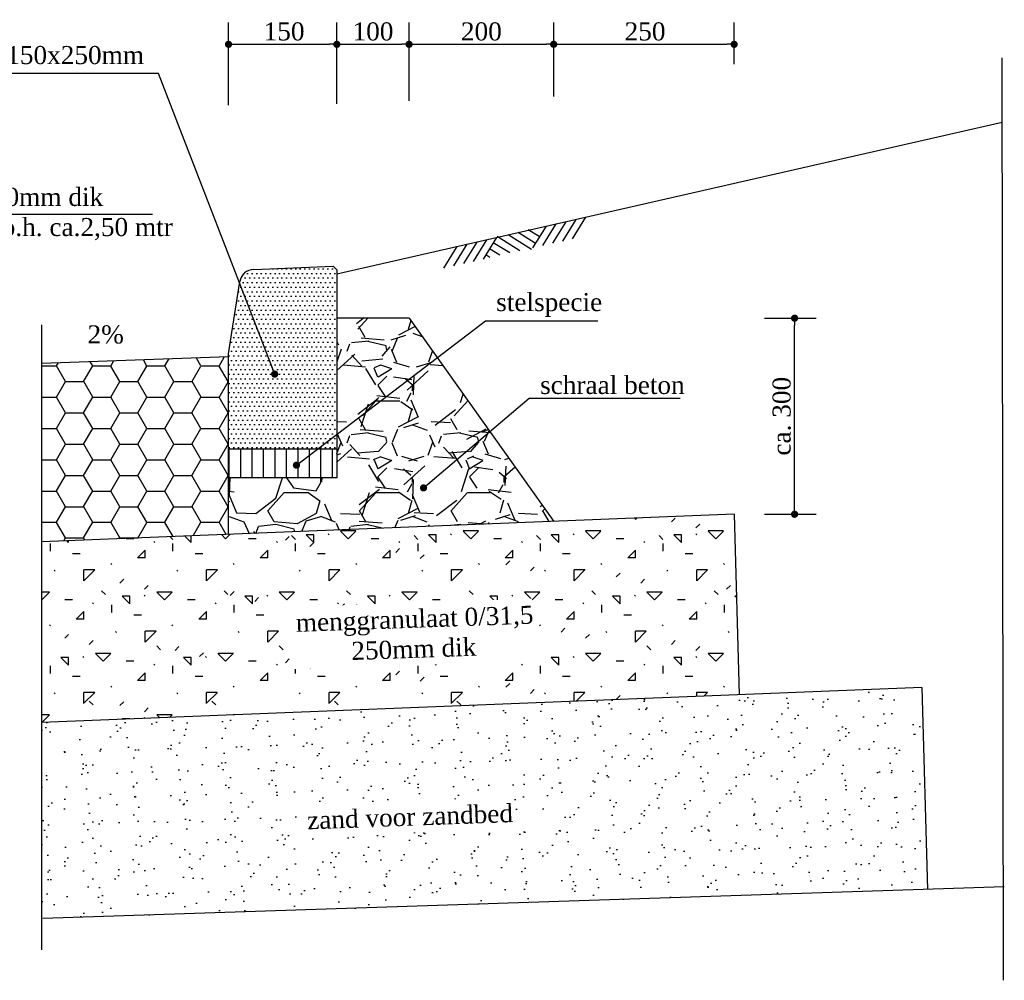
# Model space of a CAD drawing. Header units: metres. Extents: x 0 to 178216, y 0 to 407261.
# Tile 108 of 126: x 167038.12 to 167039.48, y 406195.1 to 406196.43. Entities that reach past the tile are written whole.
import ezdxf

# ---------------------------------------------------------------- set-up
doc = ezdxf.new("R2010")
doc.units = ezdxf.units.M
doc.set_wipeout_variables(frame=1)
doc.header["$PDSIZE"] = 1
doc.linetypes.add('ACAD_ISO04W100', pattern=[30, 24, -3, 0, -3])
doc.layers.get('0').update_dxf_attribs({"lineweight": 18})
doc.layers.get('Defpoints').update_dxf_attribs({"lineweight": 18})
for name, color, linetype in [('L-AR-DETA-PR', 10, 'Continuous'), ('L-MT-DETA-PR', 7, 'Continuous'), ('L-TE-DETA-PR', 7, 'Continuous'), ('L-TK-DETA-AFB-PR', 10, 'ACAD_ISO04W100'), ('L-TK-DETA-CON-PR', 2, 'Continuous')]:
    doc.layers.add(name, color=color, linetype=linetype)
doc.styles.add('INFRA-10-NORMAAL', font='times.ttf', dxfattribs={"height": 0.025})
doc.styles.add('INFRA_DIM', font='times.ttf')
doc.dimstyles.new('INFRA-10-MM', dxfattribs={"dimscale": 0.01, "dimtxt": 2.5, "dimasz": 1, "dimexe": 3, "dimexo": 1, "dimgap": 0.5, "dimtad": 1, "dimdec": 0, "dimlfac": 1000, "dimdsep": 46, "dimtxsty": 'INFRA_DIM', "dimblk1": 'DOT', "dimblk2": 'DOT', "dimsah": 1, "dimcen": 0, "dimclrd": 256, "dimclre": 256, "dimclrt": 7, "dimaunit": 2, "dimadec": 0, "dimazin": 0, "dimtfac": 1, "dimtdec": 3, "dimtofl": 0, "dimtmove": 0, "dimatfit": 3, "dimldrblk": 'DOT', "dimfxl": 1, "dimtolj": 1, "dimtzin": 0, "dimarcsym": 0})

# ---------------------------------------------------------------- blocks, each defined once
blk = doc.blocks.new('_Dot')
at = {"color": 0, "linetype": 'ByBlock', "lineweight": -2}
blk.add_line((-0.5, 0), (-1, 0), dxfattribs=at)
at = {"color": 0, "linetype": 'ByBlock', "const_width": 0.5}
blk.add_lwpolyline([(-0.25, 0, 1), (0.25, 0, 1)], format="xyb", close=True, dxfattribs=at)
blk = doc.blocks.new('*D119')
at = {"layer": 'Defpoints', "color": 0, "transparency": 16777216}
for p in [(167038.5604447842, 406196.3979321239), (167038.5604447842, 406196.3603686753), (167038.4104447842, 406196.3034665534)]:
    blk.add_point(p, dxfattribs=at)
at = {"layer": 'L-MT-DETA-PR', "lineweight": -2, "transparency": 16777216}
for p, q in [((167038.4104447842, 406196.3134665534), (167038.4104447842, 406196.4279321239)), ((167038.5604447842, 406196.3703686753), (167038.5604447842, 406196.4279321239)), ((167038.4204447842, 406196.3979321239), (167038.5504447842, 406196.3979321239))]:
    blk.add_line(p, q, dxfattribs=at)
at = {"layer": 'L-MT-DETA-PR', "lineweight": -2, "transparency": 16777216, "xscale": 0.01, "yscale": 0.01, "zscale": 0.01, "rotation": 180}
blk.add_blockref('_Dot', (167038.4104447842, 406196.3979321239), dxfattribs=at)
at = {"layer": 'L-MT-DETA-PR', "lineweight": -2, "transparency": 16777216, "xscale": 0.01, "yscale": 0.01, "zscale": 0.01}
blk.add_blockref('_Dot', (167038.5604447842, 406196.3979321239), dxfattribs=at)
at = {"layer": 'L-MT-DETA-PR', "color": 7, "transparency": 16777216, "insert": (167038.4873636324, 406196.415648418), "char_height": 0.025, "attachment_point": 5, "style": 'INFRA_DIM'}
blk.add_mtext('\\A1;150', dxfattribs=at)
blk = doc.blocks.new('*D120')
at = {"layer": 'Defpoints', "color": 0, "transparency": 16777216}
for p in [(167038.6604447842, 406196.3979321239), (167038.6604447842, 406196.3603686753), (167038.5604447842, 406196.3055349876)]:
    blk.add_point(p, dxfattribs=at)
at = {"layer": 'L-MT-DETA-PR', "lineweight": -2, "transparency": 16777216}
for p, q in [((167038.5604447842, 406196.3155349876), (167038.5604447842, 406196.4279321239)), ((167038.6604447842, 406196.3703686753), (167038.6604447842, 406196.4279321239)), ((167038.5704447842, 406196.3979321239), (167038.6504447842, 406196.3979321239))]:
    blk.add_line(p, q, dxfattribs=at)
at = {"layer": 'L-MT-DETA-PR', "lineweight": -2, "transparency": 16777216, "xscale": 0.01, "yscale": 0.01, "zscale": 0.01, "rotation": 180}
blk.add_blockref('_Dot', (167038.5604447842, 406196.3979321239), dxfattribs=at)
at = {"layer": 'L-MT-DETA-PR', "lineweight": -2, "transparency": 16777216, "xscale": 0.01, "yscale": 0.01, "zscale": 0.01}
blk.add_blockref('_Dot', (167038.6604447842, 406196.3979321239), dxfattribs=at)
at = {"layer": 'L-MT-DETA-PR', "color": 7, "transparency": 16777216, "insert": (167038.6104447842, 406196.415648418), "char_height": 0.025, "attachment_point": 5, "style": 'INFRA_DIM'}
blk.add_mtext('\\A1;100', dxfattribs=at)
blk = doc.blocks.new('*D121')
at = {"layer": 'Defpoints', "color": 0, "transparency": 16777216}
for p in [(167038.8606714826, 406196.3979321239), (167038.8606714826, 406196.3158771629), (167038.6604447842, 406196.309671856)]:
    blk.add_point(p, dxfattribs=at)
at = {"layer": 'L-MT-DETA-PR', "lineweight": -2, "transparency": 16777216}
for p, q in [((167038.6604447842, 406196.319671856), (167038.6604447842, 406196.4279321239)), ((167038.8606714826, 406196.3258771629), (167038.8606714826, 406196.4279321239)), ((167038.6704447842, 406196.3979321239), (167038.8506714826, 406196.3979321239))]:
    blk.add_line(p, q, dxfattribs=at)
at = {"layer": 'L-MT-DETA-PR', "lineweight": -2, "transparency": 16777216, "xscale": 0.01, "yscale": 0.01, "zscale": 0.01, "rotation": 180}
blk.add_blockref('_Dot', (167038.6604447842, 406196.3979321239), dxfattribs=at)
at = {"layer": 'L-MT-DETA-PR', "lineweight": -2, "transparency": 16777216, "xscale": 0.01, "yscale": 0.01, "zscale": 0.01}
blk.add_blockref('_Dot', (167038.8606714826, 406196.3979321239), dxfattribs=at)
at = {"layer": 'L-MT-DETA-PR', "color": 7, "transparency": 16777216, "insert": (167038.7605581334, 406196.415648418), "char_height": 0.025, "attachment_point": 5, "style": 'INFRA_DIM'}
blk.add_mtext('\\A1;200', dxfattribs=at)
blk = doc.blocks.new('*D122')
at = {"layer": 'Defpoints', "color": 0, "transparency": 16777216}
for p in [(167039.1106714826, 406196.3979321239), (167038.8606714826, 406196.3603686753), (167039.1106714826, 406196.3603686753)]:
    blk.add_point(p, dxfattribs=at)
at = {"layer": 'L-MT-DETA-PR', "lineweight": -2, "transparency": 16777216}
for p, q in [((167038.8606714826, 406196.3703686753), (167038.8606714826, 406196.4279321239)), ((167039.1106714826, 406196.3703686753), (167039.1106714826, 406196.4279321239)), ((167038.8706714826, 406196.3979321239), (167039.1006714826, 406196.3979321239))]:
    blk.add_line(p, q, dxfattribs=at)
at = {"layer": 'L-MT-DETA-PR', "lineweight": -2, "transparency": 16777216, "xscale": 0.01, "yscale": 0.01, "zscale": 0.01, "rotation": 180}
blk.add_blockref('_Dot', (167038.8606714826, 406196.3979321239), dxfattribs=at)
at = {"layer": 'L-MT-DETA-PR', "lineweight": -2, "transparency": 16777216, "xscale": 0.01, "yscale": 0.01, "zscale": 0.01}
blk.add_blockref('_Dot', (167039.1106714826, 406196.3979321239), dxfattribs=at)
at = {"layer": 'L-MT-DETA-PR', "color": 7, "transparency": 16777216, "insert": (167038.9872468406, 406196.415648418), "char_height": 0.025, "attachment_point": 5, "style": 'INFRA_DIM'}
blk.add_mtext('\\A1;250', dxfattribs=at)
blk = doc.blocks.new('*D123')
at = {"layer": 'Defpoints', "color": 0, "transparency": 16777216}
for p in [(167039.1424542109, 406196.0186076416), (167039.194322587, 406196.0186076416), (167039.1424542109, 406195.7470518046)]:
    blk.add_point(p, dxfattribs=at)
at = {"layer": 'L-MT-DETA-PR', "lineweight": -2, "transparency": 16777216}
for p, q in [((167039.1524542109, 406196.0186076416), (167039.224322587, 406196.0186076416)), ((167039.194322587, 406195.7570518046), (167039.194322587, 406196.0086076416)), ((167039.1524542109, 406195.7470518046), (167039.224322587, 406195.7470518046))]:
    blk.add_line(p, q, dxfattribs=at)
at = {"layer": 'L-MT-DETA-PR', "lineweight": -2, "transparency": 16777216, "xscale": 0.01, "yscale": 0.01, "zscale": 0.01}
for p, rotation in [((167039.194322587, 406196.0186076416), 90), ((167039.194322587, 406195.7470518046), 270)]:
    blk.add_blockref('_Dot', p, dxfattribs=dict(at, rotation=rotation))
at = {"layer": 'L-MT-DETA-PR', "color": 7, "transparency": 16777216, "insert": (167039.1765702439, 406195.8828297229), "char_height": 0.025, "attachment_point": 5, "rotation": 90, "style": 'INFRA_DIM'}
blk.add_mtext('\\A1;ca. 300', dxfattribs=at)

msp = doc.modelspace()

# ---------------------------------------------------------------- hatches: boundary and pattern name
at = {"layer": 'L-AR-DETA-PR', "ltscale": 0.01}
h = msp.add_hatch(dxfattribs=at)
h.set_pattern_fill('DOTS', color=256, scale=0.004, style=0)
h.set_pattern_definition([(0, (167038.1097471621, 406195.5409934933), (0.003175, 0.00635), [0, -0.00635])])
h.paths.add_polyline_path([(167038.5604447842, 406195.8376596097), (167038.5604447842, 406196.0855996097), (167038.5553885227, 406196.0904651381), (167038.445242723, 406196.0862287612, 0.3537827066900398), (167038.4260799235, 406196.0694716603), (167038.4104447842, 406195.9692196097), (167038.4104447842, 406195.8376596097)])
at = {"layer": 'L-AR-DETA-PR'}
h = msp.add_hatch(dxfattribs=at)
h.set_pattern_fill('GRAVEL', color=256, scale=0.005, style=0)
h.set_pattern_definition([(228.0128, (167038.5018847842, 406195.8460922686), (-1.016000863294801, -1.143001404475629), [0.01708605, -1.691525]), (184.9697, (167038.4904547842, 406195.8333922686), (1.524002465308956, 0.1269991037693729), [0.02932025, -2.9027]), (132.5104, (167038.4612447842, 406195.8308522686), (1.269999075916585, -1.397001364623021), [0.0206741, -2.046735]), (267.2737, (167038.4117147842, 406195.7991022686), (0.1269994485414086, 2.539999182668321), [0.02670025, -2.64332]), (292.8337, (167038.4104447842, 406195.7724322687), (-0.6350018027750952, 1.524000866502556), [0.0261817, -2.59199]), (357.2737, (167038.4206047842, 406195.7483022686), (-2.539999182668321, 0.1269994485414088), [0.02670025, -2.64332]), (37.6942, (167038.4472747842, 406195.7470322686), (-1.651001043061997, -1.269998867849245), [0.03530969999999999, -3.495655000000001]), (72.2553, (167038.4752147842, 406195.7686222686), (0.8890017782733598, 2.79400081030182), [0.033336, -3.300265]), (121.4296, (167038.4853747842, 406195.8003722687), (-1.016000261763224, 1.650998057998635), [0.02679065, -2.652275]), (175.2364, (167038.4714047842, 406195.8232322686), (1.396998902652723, -0.1269988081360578), [0.03058564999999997, -1.498694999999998]), (222.3974, (167038.4409247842, 406195.8257722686), (-1.524000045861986, -1.396998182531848), [0.0395539, -3.91584]), (138.8141, (167038.5374447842, 406195.7978322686), (-0.8889994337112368, 0.7619988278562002), [0.01350025, -1.33653]), (171.4692, (167038.5272847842, 406195.8067222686), (1.65099747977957, -0.2540006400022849), [0.02568409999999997, -2.542729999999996]), (225, (167038.5018847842, 406195.8105322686), (-2.664535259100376e-17, -0.1269999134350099), [0.01796045, -0.1616445]), (203.1986, (167038.4929947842, 406195.8257722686), (0.6350021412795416, 0.2540011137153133), [0.00967205, -0.9575299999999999]), (291.8014, (167038.4841047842, 406195.8219622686), (-0.1270000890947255, 0.3810002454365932), [0.0136783, -0.6702400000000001]), (30.9638, (167038.4891847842, 406195.8092622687), (0.3809995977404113, 0.2540001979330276), [0.02221599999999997, -0.7183149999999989]), (161.5651, (167038.5082347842, 406195.8206922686), (0.2540001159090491, -0.1269998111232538), [0.01606435, -0.385545]), (16.38950000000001, (167038.4104447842, 406195.8219622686), (1.270000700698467, 0.3809992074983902), [0.0225044, -2.22794]), (70.3462, (167038.4320347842, 406195.8283122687), (-0.5079985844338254, -1.39699802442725), [0.01887995, -1.86911]), (293.1986, (167038.5082347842, 406195.8460922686), (-0.2540011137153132, 0.6350021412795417), [0.019344, -0.94786]), (343.6105, (167038.5158547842, 406195.8283122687), (-1.270000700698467, 0.3809992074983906), [0.02250439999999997, -2.227939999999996]), (339.444, (167038.4104447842, 406195.7432222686), (-0.6350007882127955, 0.2539996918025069), [0.02170175, -1.063385]), (294.7751, (167038.4307647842, 406195.7356022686), (-0.634998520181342, 1.396999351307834), [0.01818359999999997, -1.800179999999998]), (66.80140000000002, (167038.5095047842, 406195.7190922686), (0.2540011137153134, 0.6350021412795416), [0.019344, -0.94786]), (17.35400000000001, (167038.5171247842, 406195.7368722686), (-1.651000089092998, -0.5079992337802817), [0.02128915, -2.107619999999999]), (69.444, (167038.4472747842, 406195.7190922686), (-0.2539996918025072, -0.6350007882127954), [0.0108509, -1.07424]), (101.3098999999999, (167038.5018847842, 406195.7190922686), (-0.1269993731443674, 0.5079983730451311), [0.006475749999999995, -0.6410999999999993]), (165.9638, (167038.5006147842, 406195.7254422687), (0.3810002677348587, -0.1269997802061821), [0.0261817, -0.4974525]), (186.0090000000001, (167038.4752147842, 406195.7317922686), (1.269998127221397, 0.1269997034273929), [0.02426335, -2.40207]), (303.6901, (167038.4891847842, 406195.7978322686), (-0.1270000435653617, 0.253999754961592), [0.0183162, -0.439589]), (353.1572, (167038.4993447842, 406195.7825922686), (2.159000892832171, -0.254001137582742), [0.03197785, -3.1658]), (60.94540000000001, (167038.5310947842, 406195.7787822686), (-0.5079988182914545, -0.8889978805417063), [0.01307539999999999, -1.294469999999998]), (90, (167038.5374447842, 406195.7902122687), (-0.127, 0.127), [0.00762, -0.11938]), (120.2564, (167038.4726747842, 406195.7356022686), (0.5079989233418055, -0.8889995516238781), [0.01764335, -1.746695]), (48.01279999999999, (167038.4637847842, 406195.7508422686), (1.0160008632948, 1.143001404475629), [0.03417215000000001, -1.67444]), (0, (167038.4866447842, 406195.7762422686), (0.127, 0.127), [0.03302, -0.09398]), (325.3048, (167038.5196647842, 406195.7762422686), (-1.269997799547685, 0.8890000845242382), [0.0200805, -1.987965]), (254.0546, (167038.5361747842, 406195.7648122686), (-0.1270003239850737, -0.5080012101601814), [0.01849145, -0.906085]), (207.646, (167038.5310947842, 406195.7470322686), (-2.412999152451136, -1.27000079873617), [0.03010725, -2.980625]), (175.4261, (167038.5044247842, 406195.7330622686), (-1.651000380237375, 0.1269993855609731), [0.03185144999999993, -3.153289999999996]), (175.4261, (167038.5044247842, 406195.7330622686), (-1.651000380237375, 0.1269993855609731), [0.03185144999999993, -3.153289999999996])])
h.paths.add_polyline_path([(167038.5604447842, 406195.7976596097), (167038.4104447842, 406195.7976596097), (167038.4104447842, 406195.7190922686), (167038.8606714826, 406195.7370694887), (167038.6604447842, 406196.0186076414), (167038.5604447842, 406196.0186076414), (167038.5604447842, 406195.8376596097)])
h = msp.add_hatch(dxfattribs=at)
h.set_pattern_fill('BETON', color=256, scale=0.02, style=0, pattern_type=2)
h.set_pattern_definition([(0, (167038.1097471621, 406195.5409934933), (0.0375, 0.021650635), [0.025, -0.05]), (120, (167038.1097471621, 406195.5409934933), (-0.03749999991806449, 0.02165063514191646), [0.02499999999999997, -0.04999999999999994]), (59.99999999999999, (167038.1097471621, 406195.5409934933), (8.193550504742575e-11, 0.04330127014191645), [-0.05, 0.025])])
h.paths.add_polyline_path([(167038.4104447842, 406195.9649240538), (167038.1518605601, 406195.955661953), (167038.151813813, 406195.7087653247), (167038.4104447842, 406195.7190922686)])
at = {"layer": 'L-AR-DETA-PR', "ltscale": 0.01}
h = msp.add_hatch(dxfattribs=at)
h.set_pattern_fill('ANSI31', color=256, scale=0.005, angle=44.99999999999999, style=0)
h.set_pattern_definition([(90, (167038.1097471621, 406195.5409934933), (-0.015875, 1.734723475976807e-18), [])])
h.paths.add_polyline_path([(167038.5604447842, 406195.8376596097), (167038.4086447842, 406195.8376596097), (167038.4086447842, 406195.7976596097), (167038.5604447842, 406195.7976596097)])
at = {"layer": 'L-AR-DETA-PR'}
h = msp.add_hatch(dxfattribs=at)
h.set_pattern_fill('CONCRE', color=256, scale=0.12, angle=44.99999999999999, style=0, pattern_type=2)
h.set_pattern_definition([(45, (167038.1517664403, 406195.4585642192), (1.387778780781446e-17, 0.1697056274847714), [0.015, -0.105]), (135, (167038.1517664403, 406195.4585642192), (-0.1697056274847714, 2.775557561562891e-17), [0.015, -0.105]), (180, (167038.162373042, 406195.469170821), (-0.08485281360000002, -0.08485281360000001), [0.021213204, -0.148492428]), (45, (167038.1146433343, 406195.5169005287), (1.387778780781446e-17, 0.1697056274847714), [0.015, -0.105]), (90, (167038.125249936, 406195.5169005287), (-0.08485281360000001, 0.08485281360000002), [0.010606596, -0.159099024]), (180, (167038.125249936, 406195.5169005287), (-0.08485281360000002, -0.08485281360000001), [0.010606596, -0.159099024]), (45, (167038.125249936, 406195.5699335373), (1.387778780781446e-17, 0.1697056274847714), [0.021213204, -0.098786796]), (90, (167038.125249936, 406195.5699335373), (-0.08485281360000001, 0.08485281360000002), [0.015, -0.154705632]), (180, (167038.1402499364, 406195.5849335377), (-0.08485281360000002, -0.08485281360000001), [0.015, -0.154705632]), (135, (167038.1888895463, 406195.5381137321), (-0.1697056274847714, 2.775557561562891e-17), [0.015, -0.105]), (90, (167038.1888895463, 406195.5381137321), (-0.08485281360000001, 0.08485281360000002), [0.010606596, -0.159099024]), (180, (167038.1888895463, 406195.5487203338), (-0.08485281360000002, -0.08485281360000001), [0.010606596, -0.159099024]), (45, (167038.1411598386, 406195.4903840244), (1.387778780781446e-17, 0.1697056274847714), [0.0075, -0.1005]), (45, (167038.1835862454, 406195.5752368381), (1.387778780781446e-17, 0.1697056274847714), [0.0075, -0.1005]), (135, (167038.1464631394, 406195.5593269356), (-0.1697056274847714, 2.775557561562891e-17), [0.0075, -0.1005]), (180, (167038.2047994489, 406195.5222038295), (-0.08485281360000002, -0.08485281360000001), [0.010606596, -0.159099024]), (180, (167038.1093400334, 406195.543417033), (-0.08485281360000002, -0.08485281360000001), [0.010606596, -0.159099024]), (90, (167038.1636988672, 406195.5261813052), (-0.08485281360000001, 0.08485281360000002), [0.010606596, -0.159099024]), (135, (167038.1703279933, 406195.4983389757), (-0.1697056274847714, 2.775557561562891e-17), [0.001875, -0.118125]), (135, (167038.1385081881, 406195.5381137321), (-0.1697056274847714, 2.775557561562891e-17), [0.001875, -0.118125]), (135, (167038.1636988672, 406195.5924725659), (-0.1697056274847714, 2.775557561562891e-17), [0.001875, -0.118125]), (135, (167038.2101027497, 406195.5487203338), (-0.1697056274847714, 2.775557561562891e-17), [0.001875, -0.118125])])
h.paths.add_polyline_path([(167038.151813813, 406195.7087653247), (167038.1517664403, 406195.4585642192), (167039.1175229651, 406195.4971261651), (167039.1106714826, 406195.7470518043)])
h = msp.add_hatch(dxfattribs=at)
h.set_pattern_fill('AR-SAND', color=256, scale=0.001, angle=90, style=0)
h.set_pattern_definition([(127.5, (167035.2249268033, 406195.0892212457), (-0.04894132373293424, -0.001600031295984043), [0, -0.038608, 0, -0.04318, 0, -0.041275]), (97.49999999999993, (167035.2249268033, 406195.0892212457), (-0.07168251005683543, 0.04495232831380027), [0, -0.020828, 0, -0.034798, 0, -0.013335]), (57.49999999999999, (167035.2249268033, 406195.0579792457), (-0.0001437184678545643, 0.0790992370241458), [0, -0.01269999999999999, 0, -0.04571999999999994, 0, -0.05968999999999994]), (47.5, (167035.2249268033, 406195.0579792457), (-0.02229293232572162, 0.07635564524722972), [0, -0.00635, 0, -0.029972, 0, -0.03429])])
h.paths.add_polyline_path([(167038.1517150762, 406195.1872827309), (167039.378165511, 406195.2273941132), (167039.3704941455, 406195.5072271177), (167038.1517664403, 406195.4585642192)])

# ---------------------------------------------------------------- linework, layer by layer
at = {"layer": 'L-AR-DETA-PR', "ltscale": 0.1}
for p, q in [((167038.8638338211, 406196.1491163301), (167038.8452928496, 406196.1192418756)), ((167038.8775453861, 406196.1522457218), (167038.8590044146, 406196.1223712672)), ((167038.8912569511, 406196.1553751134), (167038.8727159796, 406196.1255006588)), ((167038.9049685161, 406196.158504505), (167038.8864275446, 406196.1286300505)), ((167038.8354025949, 406196.1222696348), (167038.8114200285, 406196.1371539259)), ((167038.8406226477, 406196.1315317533), (167038.8253431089, 406196.1410146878)), ((167038.8501222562, 406196.1459869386), (167038.8315812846, 406196.116112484)), ((167038.7541413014, 406196.1240811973), (167038.7356003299, 406196.0942067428)), ((167038.7678528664, 406196.1272105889), (167038.7493118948, 406196.0973361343)), ((167038.7815644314, 406196.1303399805), (167038.7630234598, 406196.1004655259)), ((167038.8000338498, 406196.1089124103), (167038.7770996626, 406196.1231460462)), ((167038.8138987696, 406196.1120768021), (167038.782372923, 406196.1316426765)), ((167038.8301293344, 406196.1137730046), (167038.7975551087, 406196.1339895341)), ((167038.7267181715, 406196.1178224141), (167038.7081772, 406196.0879479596)), ((167038.7404297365, 406196.1209518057), (167038.7218887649, 406196.0910773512)), ((167038.7861689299, 406196.1057480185), (167038.7718264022, 406196.1146494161)), ((167038.7723040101, 406196.1025836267), (167038.7665531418, 406196.1061527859))]:
    msp.add_line(p, q, dxfattribs=at)
at = {"layer": 'L-TK-DETA-AFB-PR', "ltscale": 0.5}
for p, q in [((167038.1517068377, 406195.1437707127), (167038.1518707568, 406196.0095161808)), ((167039.4847391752, 406195.2308796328), (167038.1530948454, 406195.1873278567))]:
    msp.add_line(p, q, dxfattribs=at)
at = {"layer": 'L-TK-DETA-AFB-PR', "ltscale": 0.5, "flags": 128}
msp.add_lwpolyline([(167039.4836447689, 406195.1015231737), (167039.4816791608, 406196.3792613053)], dxfattribs=at)
at = {"layer": 'L-TK-DETA-CON-PR', "ltscale": 0.01}
for p, q in [((167038.5604447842, 406196.0798738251), (167039.481816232, 406196.290158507)), ((167038.445242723, 406196.0862287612), (167038.5553885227, 406196.0904651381)), ((167038.5553885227, 406196.0904651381), (167038.5604447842, 406196.0855996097)), ((167038.5604447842, 406196.0855996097), (167038.5604447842, 406195.8376596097)), ((167038.4104447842, 406195.9692196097), (167038.4260799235, 406196.0694716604)), ((167038.6604447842, 406196.0186076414), (167038.5604447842, 406196.0186076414)), ((167038.6604447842, 406196.0186076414), (167038.8606714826, 406195.7370694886)), ((167038.4104447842, 406195.9649240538), (167038.1518605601, 406195.955661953)), ((167038.4104447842, 406195.7190922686), (167038.4104447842, 406195.9692196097)), ((167038.432408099, 406195.8376596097), (167038.5604447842, 406195.8376596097)), ((167038.5604447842, 406195.8376596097), (167038.5604447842, 406195.7976596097)), ((167039.1106714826, 406195.7470518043), (167038.151813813, 406195.7087653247)), ((167039.1106714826, 406195.7470518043), (167039.1175229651, 406195.4971261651)), ((167039.3704941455, 406195.5072271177), (167038.1517664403, 406195.4585642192)), ((167039.3704941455, 406195.5072271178), (167039.378165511, 406195.2273941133))]:
    msp.add_line(p, q, dxfattribs=at)
at = {"layer": 'L-TK-DETA-CON-PR', "ltscale": 0.02}
msp.add_line((167038.4104447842, 406195.8376596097), (167038.5604447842, 406195.8376596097), dxfattribs=at)
at = {"layer": 'L-TK-DETA-CON-PR', "ltscale": 0.01}
msp.add_lwpolyline([(167038.5604447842, 406195.7976596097), (167038.5604447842, 406195.7976596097), (167038.4104447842, 406195.7976596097)], dxfattribs=at)
msp.add_arc((167038.4460206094, 406196.066003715), 0.02024, 92.20259816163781, 170.1341930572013, dxfattribs=at)

# ---------------------------------------------------------------- texts
at = {"layer": 'L-TE-DETA-PR', "ltscale": 0.02, "style": 'INFRA-10-NORMAAL'}
msp.add_text('2%', height=0.025, dxfattribs=at).set_placement((167038.2151442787, 406195.9836573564))
at = {"layer": 'L-TE-DETA-PR', "ltscale": 0.02, "char_height": 0.025, "style": 'INFRA-10-NORMAAL'}
for s, insert, attachment_point in [('\\A1;trottoirband 130/150x250mm', (167038.2934231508, 406196.3829091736), 6), ('stelspecie', (167038.781088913, 406196.0369055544), 4), ('schraal beton', (167038.8418651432, 406195.9259391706), 4)]:
    msp.add_mtext(s, dxfattribs=dict(at, insert=insert, attachment_point=attachment_point))
at = {"layer": 'L-TE-DETA-PR', "ltscale": 0.01, "insert": (167037.682104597, 406196.1407656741), "char_height": 0.025, "attachment_point": 4, "style": 'INFRA-10-NORMAAL'}
msp.add_mtext('ongewapende printbeton 250mm dik\\Pvoegen zagen 1/3 hoogte h.o.h. ca.2,50 mtr\\Pvoegen afkitten', dxfattribs=at)

# ---------------------------------------------------------------- dimensions: what is measured, and where the dimension line sits
at = {"layer": 'L-MT-DETA-PR'}
for base, p1, p2, picture, middle in [((167038.5604447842, 406196.3979321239), (167038.4104447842, 406196.3034665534), (167038.5604447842, 406196.3603686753), '*D119', (167038.4873636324, 406196.3979321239)), ((167038.6604447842, 406196.3979321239), (167038.5604447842, 406196.3055349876), (167038.6604447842, 406196.3603686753), '*D120', (167038.6104447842, 406196.3979321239)), ((167038.8606714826, 406196.3979321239), (167038.6604447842, 406196.309671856), (167038.8606714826, 406196.3158771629), '*D121', (167038.7605581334, 406196.3979321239)), ((167039.1106714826, 406196.3979321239), (167038.8606714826, 406196.3603686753), (167039.1106714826, 406196.3603686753), '*D122', (167038.9872468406, 406196.3979321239))]:
    dim = msp.add_linear_dim(base=base, p1=p1, p2=p2, dimstyle='INFRA-10-MM', dxfattribs=at)
    dim.commit()
    dim.dimension.update_dxf_attribs({"geometry": picture, "text_midpoint": middle, "dimtype": 160})
dim = msp.add_linear_dim(base=(167039.194322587, 406196.0186076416), p1=(167039.1424542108, 406195.7470518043), p2=(167039.1424542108, 406196.0186076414), angle=90, text='ca. 300', dimstyle='INFRA-10-MM', dxfattribs=at)
dim.commit()
dim.dimension.update_dxf_attribs({"geometry": '*D123', "text_midpoint": (167039.1765702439, 406195.8828297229)})

# ---------------------------------------------------------------- leaders
at = {"layer": 'L-MT-DETA-PR', "ltscale": 0.01, "annotation_type": 0, "has_hookline": 1}
for points, hookline_direction, text_width in [([(167038.4743097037, 406195.9411676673), (167038.313617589, 406196.3576040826), (167038.303617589, 406196.3576040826)], 1, 0.4352379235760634), ([(167037.61500052, 406195.8459027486), (167037.6533768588, 406196.1626934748), (167037.6633768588, 406196.1626934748)], 0, 0.6365176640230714), ([(167038.5044522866, 406195.8149727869), (167038.766088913, 406196.015142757), (167038.776088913, 406196.015142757)], 0, 0.1406452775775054), ([(167038.6804937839, 406195.7835672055), (167038.8268651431, 406195.9078713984), (167038.8368651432, 406195.9078713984)], 0, 0.1937995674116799)]:
    msp.add_leader(points, dimstyle='INFRA-10-MM', dxfattribs=dict(at, hookline_direction=hookline_direction, text_width=text_width))

# ---------------------------------------------------------------- next in the draw order: wipeouts: each hides what was drawn before it
for points in [[(167038.4970279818, 406195.5323777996), (167038.83377242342, 406195.54410123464), (167038.8307825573, 406195.6299822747), (167038.4940381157, 406195.6182588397)], [(167038.51203118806, 406195.3010725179), (167038.80748163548, 406195.3115527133), (167038.80593477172, 406195.3551608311), (167038.5104843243, 406195.3446806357)]]:
    msp.add_wipeout(points).dxf.layer = 'L-TE-DETA-PR'

# ---------------------------------------------------------------- next in the draw order: texts
at = {"layer": 'L-TE-DETA-PR', "style": 'INFRA-10-NORMAAL'}
msp.add_text('zand voor zandbed', height=0.025, rotation=2.031539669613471, dxfattribs=at).set_placement((167038.5197090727, 406195.3106053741))
at = {"layer": 'L-TE-DETA-PR', "insert": (167038.504277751, 406195.5756227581), "char_height": 0.025, "attachment_point": 4, "rotation": 1.9938923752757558, "style": 'INFRA-10-NORMAAL'}
msp.add_mtext('\\A1;menggranulaat 0/31,5\\P        250mm dik', dxfattribs=at)

doc.saveas('drawing.dxf')
